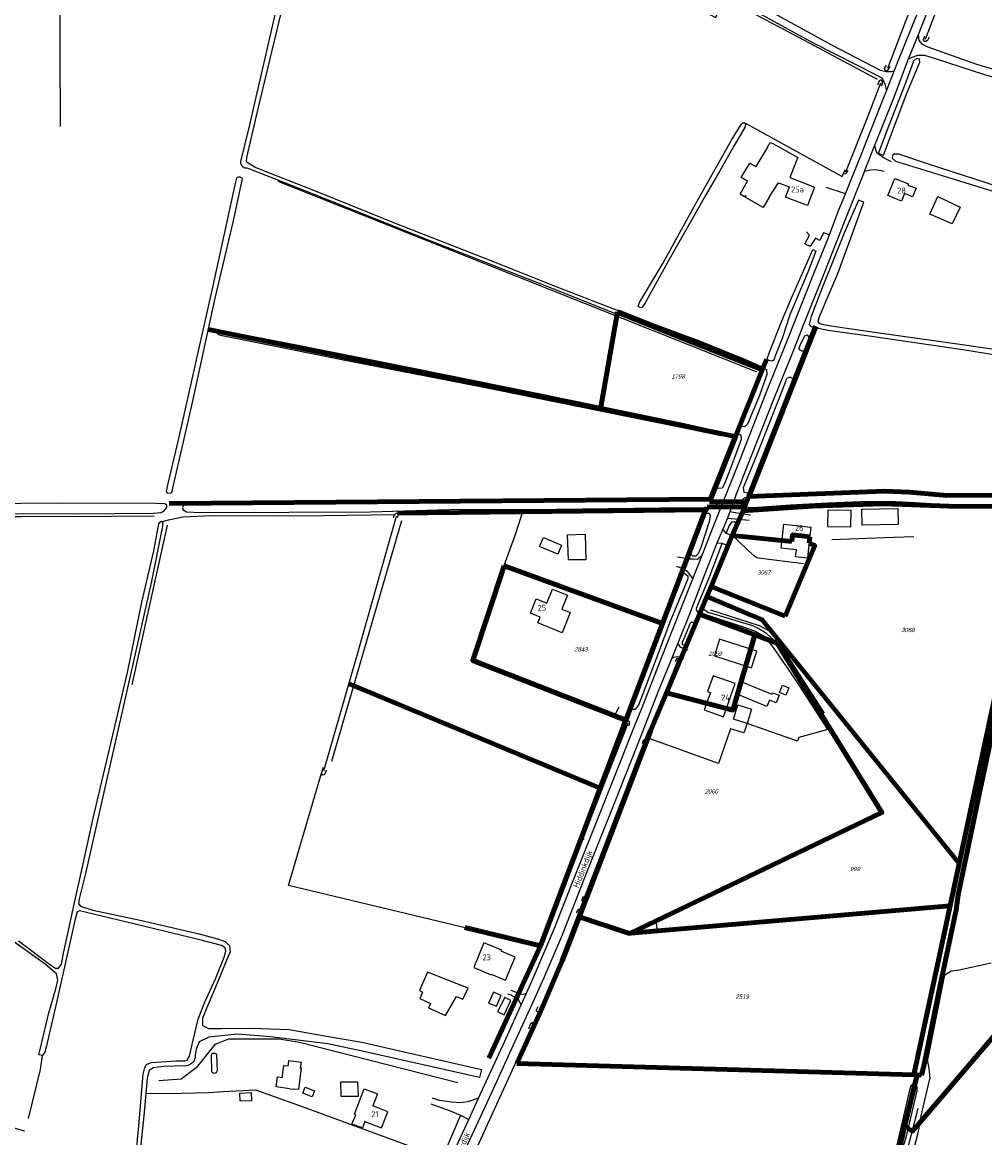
# Model space of a CAD drawing. Header units: metres. Extents: x 226218 to 240385, y 439369 to 449677.
# Tile 86 of 256: x 229513 to 229919, y 441641 to 442111. Entities that reach past the tile are written whole.
import ezdxf
from ezdxf.enums import TextEntityAlignment as Align

# ---------------------------------------------------------------- set-up
doc = ezdxf.new("R2010")
doc.units = ezdxf.units.M
doc.header["$MEASUREMENT"] = 0
for name, color, linetype in [('DAKRAND', 4, 'Continuous'), ('DAKRAND-BYG', 4, 'Continuous'), ('GB20-pand_tevens_verblijfsobject', 1, 'Continuous'), ('Goud-ontwerp', 2, 'Continuous'), ('HEG', 253, 'Continuous'), ('HEK', 253, 'Continuous'), ('HOOFDGEBOUW', 4, 'Continuous'), ('HOUTWAL', 253, 'Continuous'), ('HUISNUMMER', 253, 'Continuous'), ('INSTEEKSLOOT', 153, 'Continuous'), ('KANTSLOOT', 153, 'Continuous'), ('KANTVERH', 253, 'Continuous'), ('KANTWATER', 153, 'Continuous'), ('KUNSTWERK', 253, 'Continuous'), ('KZ01-perceelnummer', 73, 'Continuous'), ('MIDSLTGREPPEL', 253, 'Continuous'), ('OVERIGEAFSCH', 253, 'Continuous'), ('RASTER', 253, 'Continuous'), ('STRAATNAAM', 253, 'Continuous')]:
    doc.layers.add(name, color=color, linetype=linetype)
doc.layers.add('KG01-perceelgrens', color=73, linetype='Continuous', lineweight=100)
doc.styles.add('arial', font='arial.ttf')
doc.styles.get("Standard").update_dxf_attribs({"font": 'iso.shx'})

# ---------------------------------------------------------------- blocks, each defined once
blk = doc.blocks.new('Z01')
blk = doc.blocks.new('TWENTEROUTE')
at = {"layer": 'KG01-perceelgrens'}
for points in [[(229764.27, 441988.698), (229757.155, 441947.714)], [(229825.454, 441964.576), (229764.27, 441988.698)], [(229757.155, 441947.714), (229591.878, 441981.291)], [(229819.588, 441910.911), (229847.884, 441982.722)], [(229814.062, 441936.153), (229825.454, 441964.576)], [(229825.454, 441964.576), (229827.067, 441968.6)], [(229814.062, 441936.153), (229757.155, 441947.714)], [(229803.503, 441909.81), (229814.062, 441936.153)], [(230109.7, 441912.196), (229903.069, 441911.289), (229887.318, 441912.749), (229876.781, 441913.182), (229819.588, 441910.911)], [(229575.273, 441907.905), (229803.503, 441909.81)], [(229803.007, 441908.572), (229803.503, 441909.81)], [(229803.007, 441908.572), (229818.684, 441908.617)], [(229817.21, 441904.877), (229846.612, 441906.781), (229876.31, 441907.829), (229904.014, 441906.727), (229940.463, 441906.526)], [(229818.684, 441908.617), (229817.839, 441906.474)], [(229818.684, 441908.617), (229819.588, 441910.911)], [(229671.517, 441903.836), (229801.383, 441905.224)], [(229801.383, 441905.224), (229783.277, 441857.39)], [(229801.383, 441905.224), (229801.666, 441905.227), (229802.136, 441906.4)], [(229802.136, 441906.4), (229817.839, 441906.474)], [(229817.21, 441904.877), (229812.653, 441894.375)], [(229817.839, 441906.474), (229817.21, 441904.877)], [(229908.255, 441756.257), (229940.463, 441906.526)], [(229812.653, 441894.375), (229803.713, 441872.993)], [(229837.749, 441891.881), (229812.653, 441894.375)], [(229845.363, 441893.861), (229838.063, 441894.68), (229837.749, 441891.881)], [(229845.027, 441891.186), (229845.363, 441893.861)], [(229834.883, 441860.37), (229847.379, 441890.201), (229845.027, 441891.186)], [(229767.863, 441816.669), (229703.251, 441841.76), (229716.472, 441881.587)], [(229716.472, 441881.587), (229783.277, 441857.39)], [(229803.713, 441872.993), (229801.947, 441868.77)], [(229803.713, 441872.993), (229834.883, 441860.37)], [(229801.947, 441868.77), (229798.79, 441861.22)], [(229801.947, 441868.77), (229825.282, 441858.908), (229908.255, 441756.257)], [(229798.79, 441861.22), (229784.95, 441828.12)], [(229798.79, 441861.22), (229822.107, 441852.537)], [(229783.277, 441857.39), (229767.863, 441816.669)], [(229822.107, 441852.537), (229812.904, 441820.838), (229784.95, 441828.12)], [(229822.107, 441852.537), (229831.633, 441848.989)], [(229769.768, 441726.879), (229875.712, 441777.655), (229831.633, 441848.989)], [(229929.923, 441847.665), (229924.298, 441820.895), (229916.82, 441785.936), (229907.86, 441742.933), (229906.953, 441736.616), (229900.051, 441703.573), (229893.53, 441671.444), (229892.413, 441667.022)], [(229651.139, 441831.939), (229756.979, 441787.914)], [(229784.95, 441828.12), (229778.251, 441812.098), (229748.134, 441733.651)], [(229767.863, 441816.669), (229756.979, 441787.914)], [(229756.979, 441787.914), (229731.859, 441721.551)], [(229885.427, 441645.841), (229888.434, 441643.266), (229973.205, 441742.293), (230013.772, 441707.186), (230053.334, 441752.871)], [(229904.411, 441738.321), (229908.255, 441756.257)], [(229904.411, 441738.321), (229769.768, 441726.879)], [(229889.149, 441667.114), (229904.411, 441738.321)], [(229731.859, 441721.551), (229699.879, 441729.182)], [(229748.134, 441733.651), (229741.019, 441715.119), (229731.934, 441694.136), (229721.804, 441671.85)], [(229748.134, 441733.651), (229769.398, 441726.701), (229769.768, 441726.879)], [(229710.052, 441674.088), (229731.859, 441721.551)], [(229889.149, 441667.114), (229721.804, 441671.85)], [(229885.427, 441645.841), (229890.548, 441667.074)], [(229890.548, 441667.074), (229889.149, 441667.114)], [(229892.413, 441667.022), (229890.548, 441667.074)], [(229884.526, 441642.235), (229885.427, 441645.841)], [(229880.107, 441624.53), (229884.526, 441642.235)]]:
    blk.add_lwpolyline(points, dxfattribs=at)
at = {"layer": 'KZ01-perceelnummer'}
ref = blk.add_blockref('Z01', (229789.451, 441961.484), dxfattribs=at)
ref.add_attrib('PERCNR', ' 1798', dxfattribs={"layer": 'GB20-pand_tevens_verblijfsobject', "color": 0, "ltscale": 2, "height": 1.8, "style": 'arial', "oblique": 15}).set_placement((229789.451, 441961.484), align=Align.MIDDLE)
ref = blk.add_blockref('Z01', (229825.623, 441878.832), dxfattribs=at)
ref.add_attrib('PERCNR', ' 3067', dxfattribs={"layer": 'GB20-pand_tevens_verblijfsobject', "color": 0, "ltscale": 2, "height": 1.8, "style": 'arial', "oblique": 15}).set_placement((229825.623, 441878.832), align=Align.MIDDLE)
ref = blk.add_blockref('Z01', (229886.281, 441854.601), dxfattribs=at)
ref.add_attrib('PERCNR', ' 3068', dxfattribs={"layer": 'GB20-pand_tevens_verblijfsobject', "color": 0, "ltscale": 2, "height": 1.8, "style": 'arial', "oblique": 15}).set_placement((229886.281, 441854.601), align=Align.MIDDLE)
ref = blk.add_blockref('Z01', (229748.487, 441846.45), dxfattribs=at)
ref.add_attrib('PERCNR', ' 2843', dxfattribs={"layer": 'GB20-pand_tevens_verblijfsobject', "color": 0, "ltscale": 2, "height": 1.8, "style": 'arial', "oblique": 15}).set_placement((229748.487, 441846.45), align=Align.MIDDLE)
ref = blk.add_blockref('Z01', (229805.082, 441844.597), dxfattribs=at)
ref.add_attrib('PERCNR', ' 2059', dxfattribs={"layer": 'GB20-pand_tevens_verblijfsobject', "color": 0, "ltscale": 2, "height": 1.8, "style": 'arial', "oblique": 15}).set_placement((229805.082, 441844.597), align=Align.MIDDLE)
ref = blk.add_blockref('Z01', (229803.478, 441786.575), dxfattribs=at)
ref.add_attrib('PERCNR', ' 2060', dxfattribs={"layer": 'GB20-pand_tevens_verblijfsobject', "color": 0, "ltscale": 2, "height": 1.8, "style": 'arial', "oblique": 15}).set_placement((229803.478, 441786.575), align=Align.MIDDLE)
ref = blk.add_blockref('Z01', (229863.654, 441753.896), dxfattribs=at)
ref.add_attrib('PERCNR', '  999', dxfattribs={"layer": 'GB20-pand_tevens_verblijfsobject', "color": 0, "ltscale": 2, "height": 1.8, "style": 'arial', "oblique": 15}).set_placement((229863.654, 441753.896), align=Align.MIDDLE)
ref = blk.add_blockref('Z01', (229816.477, 441700.098), dxfattribs=at)
ref.add_attrib('PERCNR', ' 2519', dxfattribs={"layer": 'GB20-pand_tevens_verblijfsobject', "color": 0, "ltscale": 2, "height": 1.8, "style": 'arial', "oblique": 15}).set_placement((229816.477, 441700.098), align=Align.MIDDLE)

msp = doc.modelspace()

# ---------------------------------------------------------------- linework, layer by layer
at = {"layer": 'DAKRAND'}
msp.add_line((229827.46, 442058.08), (229822.61, 442049.89), dxfattribs=at)
for points in [[(229827.46, 442058.08), (229828.63, 442060.12), (229829.68, 442059.66)], [(229829.68, 442059.66), (229840.32, 442053.67), (229839.23, 442051.45), (229839.36, 442051.38), (229836.95, 442045.31), (229838.04, 442044.89), (229838.02, 442044.84)], [(229828.15, 442036.96), (229825.69, 442032.63), (229818.04, 442037.04), (229818.44, 442037.65), (229818.22, 442037.78), (229817.82, 442037.23), (229816.03, 442038.28), (229819.09, 442043.78), (229816.44, 442045.33), (229819.99, 442051.39), (229822.61, 442049.89)], [(229828.15, 442036.96), (229832.08, 442043.06), (229836.7, 442041.39)], [(229886.69, 442042.12), (229890.09, 442040.76), (229888.62, 442037.21), (229885.23, 442038.53)], [(229844.68, 441887.8), (229844.3, 441884.88), (229839.36, 441885.4), (229839.73, 441888.36)], [(229654.06, 441650.28), (229653.46, 441650.5), (229657.51, 441661.25), (229663.16, 441659.17), (229661.2, 441654.01)], [(229658.12, 441647.29), (229657.8, 441647.39), (229656.79, 441644.75), (229652.39, 441646.28), (229654.06, 441650.28)]]:
    msp.add_lwpolyline(points, dxfattribs=at)
at = {"layer": 'DAKRAND-BYG'}
for p, q in [((229899.28, 442037.29), (229899.56, 442037.16)), ((229899.56, 442037.16), (229908.69, 442032.79)), ((229828.33, 441825.02), (229827.27, 441822.4)), ((229818.92, 441815.21), (229813.2, 441816.96)), ((229623.15, 441666.72), (229623.41, 441669.1)), ((229626.26, 441661.28), (229627.73, 441661.15))]:
    msp.add_line(p, q, dxfattribs=at)
for points in [[(229908.69, 442032.79), (229905.33, 442025.85), (229895.89, 442029.92), (229899.28, 442037.29)], [(229862.52, 441897.92), (229852.92, 441898.06), (229853.03, 441905.21), (229862.63, 441905.06), (229862.52, 441897.92)], [(229882.58, 441899.02), (229867.33, 441898.75), (229867.2, 441905.58), (229882.45, 441905.85), (229882.58, 441899.02)], [(229739.09, 441886.54), (229731.46, 441889.78), (229733.09, 441893.61), (229740.63, 441890.4), (229739.09, 441886.54)], [(229743.59, 441884.24), (229743.26, 441894.71), (229750.59, 441894.95), (229750.93, 441884.18), (229743.59, 441884.24)], [(229823.06, 441845.64), (229807.21, 441850.71), (229805.23, 441843.65), (229820.78, 441838.62), (229823.06, 441845.64)], [(229827.27, 441822.4), (229814.93, 441827.41), (229817.03, 441832.57), (229829.36, 441827.57)], [(229829.36, 441827.57), (229829.6, 441828.17), (229832.39, 441827.11), (229831.2, 441823.96), (229828.33, 441825.02)], [(229832.52, 441828.2), (229833.83, 441831.34), (229836.48, 441830.24), (229835.17, 441827.1), (229832.52, 441828.2)], [(229813.2, 441816.96), (229815.05, 441823.02), (229820.77, 441821.27), (229818.92, 441815.21)], [(229682.1, 441701.91), (229680.99, 441699.36), (229685.43, 441697.23), (229684.58, 441695.32), (229691.77, 441692.17), (229696.44, 441700.13), (229699.17, 441698.98), (229701.37, 441703.64), (229684.19, 441710.41), (229680.82, 441702.65), (229682.1, 441701.91)], [(229711.96, 441702), (229709.89, 441697.31), (229713.24, 441696), (229715.31, 441700.56), (229711.96, 441702)], [(229719.31, 441698.44), (229716.78, 441699.7), (229713.77, 441693.88), (229716.53, 441692.44), (229719.31, 441698.44)], [(229625.63, 441671.81), (229625.81, 441673.17), (229630.92, 441672.49)], [(229623.41, 441669.1), (229623.67, 441671.1), (229624, 441671.06)], [(229624, 441671.06), (229625.5, 441670.85), (229625.63, 441671.81)], [(229630.92, 441672.49), (229630.6, 441670.08), (229630.99, 441670.03), (229629.78, 441660.88), (229627.73, 441661.15)], [(229626.26, 441661.28), (229620.37, 441662.06), (229620.93, 441666.29), (229623.06, 441666.01), (229623.15, 441666.72)], [(229654.72, 441664.19), (229654.96, 441657.96), (229647.78, 441657.93), (229647.62, 441664.12), (229654.72, 441664.19)], [(229609.97, 441656.15), (229605.25, 441655.97), (229605.11, 441659.42), (229609.84, 441659.61), (229609.97, 441656.15)], [(229635.62, 441657.91), (229631.71, 441659.44), (229632.67, 441661.88), (229636.6, 441660.34), (229635.62, 441657.91)]]:
    msp.add_lwpolyline(points, dxfattribs=at)
at = {"layer": 'HEG'}
msp.add_line((229631.56, 441653.57), (229611.85, 441660.6), dxfattribs=at)
msp.add_lwpolyline([(229842.63, 441882.48), (229823.55, 441884.9), (229822.57, 441885.34), (229821.42, 441886.1), (229812.62, 441894.53)], dxfattribs=at)
at = {"layer": 'HEK'}
msp.add_line((229889.18, 441893.81), (229876.81, 441893.46), dxfattribs=at)
at = {"layer": 'HOOFDGEBOUW'}
for points in [[(229838.02, 442044.84), (229847.28, 442041.28), (229844.29, 442033.5), (229835.03, 442037.05), (229836.7, 442041.39)], [(229885.23, 442038.53), (229883.95, 442035.37), (229878.26, 442037.69), (229881.2, 442044.92), (229886.89, 442042.6), (229886.69, 442042.12)], [(229839.73, 441888.36), (229833.24, 441889.09), (229834.38, 441899.24), (229845.82, 441897.96), (229844.68, 441887.8)], [(229730.74, 441857.57), (229731.72, 441860.03), (229727.56, 441861.7), (229729.98, 441867.75), (229734.48, 441865.95), (229736.82, 441871.8), (229743.14, 441869.28), (229740.8, 441863.42), (229744.33, 441862.01), (229740.91, 441853.47), (229730.74, 441857.57)], [(229803.44, 441828.28), (229800.87, 441820.89), (229809.02, 441818.05), (229813.91, 441832.11), (229804.59, 441835.35), (229802.27, 441828.69), (229803.44, 441828.28)], [(229703.7, 441712.3), (229710.98, 441709.28), (229711.1, 441709.58), (229717.11, 441707.09), (229721.13, 441716.78), (229715.29, 441719.2), (229715.48, 441719.64), (229708.02, 441722.73), (229703.7, 441712.3)], [(229658.12, 441647.29), (229664.84, 441644.72), (229667.48, 441651.6), (229661.2, 441654.01)]]:
    msp.add_lwpolyline(points, dxfattribs=at)
at = {"layer": 'HOUTWAL'}
for p, q in [((229621.07, 442043.8), (229823, 441963.43)), ((229574.44, 441898.82), (229559.59, 441831.55)), ((229643.87, 441799.31), (229673.35, 441900.74))]:
    msp.add_line(p, q, dxfattribs=at)
for points in [[(229803.53, 441863.12), (229823.99, 441856.43), (229828.17, 441854.25), (229831.29, 441850.83), (229851.34, 441819.54)], [(229696.98, 441663.81), (229630.31, 441680.78), (229621.76, 441682.17), (229600.33, 441682.21), (229594.58, 441679.96), (229586.69, 441670.01), (229580.35, 441665.35), (229570.95, 441664.65)], [(229890.86, 441652.98), (229883.55, 441624.45), (229918.67, 441585.19)]]:
    msp.add_lwpolyline(points, dxfattribs=at)
at = {"layer": 'INSTEEKSLOOT'}
for p, q in [((229846.54, 442014.92), (229847.85, 442014.29)), ((229843.39, 441972.36), (229844.84, 441976.27)), ((229934.64, 441971.09), (229910.46, 441974.63)), ((229812.48, 441934.17), (229813.12, 441936.14)), ((229813.12, 441936.14), (229813.35, 441936.63)), ((229795.01, 441888.05), (229800.18, 441901.55)), ((229812.51, 441894.3), (229812.62, 441894.53)), ((229803.35, 441860.49), (229800.2, 441861.14)), ((229817.01, 441855.94), (229803.35, 441860.49)), ((229904.84, 441738.27), (229905.55, 441741.39)), ((229907.49, 441741.53), (229907, 441737.76)), ((229907.86, 441742.93), (229907.49, 441741.53)), ((229904.8, 441738.09), (229904.84, 441738.27)), ((229599.7, 441715.67), (229595.56, 441705.7)), ((229593.29, 441668.65), (229593.14, 441675.29)), ((229595.31, 441675.39), (229595.52, 441668.78))]:
    msp.add_line(p, q, dxfattribs=at)
for points in [[(229605.52, 442052.08), (229609.16, 442066.98), (229618.2, 442106.04), (229626.51, 442142.04)], [(229628.67, 442142.54), (229623.44, 442118.61), (229612.98, 442075.51), (229607.93, 442053.77), (229607.76, 442052.2), (229608.59, 442051.43), (229611.92, 442049.59), (229639.01, 442038.82), (229672.02, 442025.57), (229708.34, 442011.25), (229739.37, 441999.02), (229769.92, 441987.15), (229798.79, 441976.47), (229818.25, 441968.63), (229824.51, 441965.84), (229827.02, 441964.33), (229827.28, 441962.3)], [(229895.6, 442104.51), (229894.95, 442103.04), (229894.17, 442102.56), (229893.48, 442102.68), (229893.26, 442103.5), (229893.77, 442105.04)], [(229874.32, 442055.43), (229878.84, 442067.39), (229885.9, 442085.58), (229889.14, 442094.47), (229890.41, 442095.6), (229891.42, 442095.34), (229891.53, 442093.81), (229886.06, 442080.77), (229876.2, 442054.53)], [(229879, 442092.03), (229878.19, 442090.61), (229877.6, 442090.31), (229877.11, 442090.45), (229876.84, 442091.24), (229877.63, 442092.6)], [(229875.49, 442083.92), (229875.99, 442084.95), (229875.97, 442085.83), (229875.44, 442086.41), (229874.62, 442086.01), (229873.9, 442084.22)], [(229775.77, 441992.23), (229774.73, 441990.62), (229774.03, 441990.43), (229773.04, 441990.94), (229773.62, 441992.58), (229783.36, 442009.13), (229796.65, 442033.08), (229812.42, 442061.37), (229816.34, 442067.59), (229817.07, 442068.38), (229817.9, 442068.39), (229818.18, 442067.73), (229817.95, 442066.35), (229813.51, 442058.78), (229807.35, 442048.11), (229801.38, 442037.77), (229786.05, 442010.8), (229775.77, 441992.23)], [(229930.48, 442039.55), (229894.99, 442051.12), (229882.85, 442055.09), (229880.91, 442055.14), (229880.14, 442054.56), (229880.06, 442053.52), (229881.47, 442052.24), (229907.04, 442044.39), (229943.93, 442032.98)], [(229608.18, 442049.18), (229607.73, 442049.2), (229607.29, 442049.3), (229606.88, 442049.47), (229606.51, 442049.72), (229606.18, 442050.02), (229605.91, 442050.37), (229605.7, 442050.77), (229605.56, 442051.19), (229605.5, 442051.64), (229605.52, 442052.08)], [(229827.28, 441962.3), (229824.17, 441953.41), (229819.05, 441941.31), (229817.77, 441940.26), (229816.51, 441940.34), (229816.25, 441941.23), (229817.24, 441943.86), (229821.67, 441953.65), (229824.35, 441960.36), (229825.02, 441962.58), (229824.2, 441963.85), (229820.67, 441965.26), (229795.62, 441975.03), (229737.83, 441998.04), (229685.33, 442018.62), (229630.07, 442040.66), (229609.35, 442048.85), (229608.18, 442049.18)], [(229861.36, 442048.21), (229860.42, 442046.85), (229859.72, 442046.65), (229859.7, 442047.4), (229860.39, 442048.73)], [(229576.75, 441914.44), (229576.5, 441912.83), (229575.98, 441912.27), (229574.66, 441912.14), (229574.23, 441913.05), (229574.94, 441916.36), (229579.35, 441935.27), (229586.23, 441965.98), (229593.82, 441999.71), (229603.11, 442042.2), (229603.8, 442045.03)], [(229606.1, 442044.84), (229602.29, 442027.02), (229594.55, 441994.41), (229585.1, 441950.55), (229576.75, 441914.44)], [(229603.8, 442045.03), (229604.01, 442045.25), (229604.26, 442045.43), (229604.54, 442045.54), (229604.85, 442045.58), (229605.15, 442045.56), (229605.44, 442045.47), (229605.71, 442045.31), (229605.93, 442045.1), (229606.1, 442044.84)], [(229865.88, 442035.75), (229860.09, 442022.6), (229850.47, 441998.79), (229845.91, 441986.74), (229845.03, 441983.34), (229845.81, 441982.5), (229852.93, 441980.9), (229870.38, 441978.65), (229909.83, 441972.77)], [(229910.46, 441974.63), (229873.6, 441979.8), (229854.2, 441982.7), (229850.53, 441983.32), (229849.21, 441983.74), (229848.88, 441984.74), (229849.43, 441986.79), (229857.1, 442004.87), (229863.02, 442021.07), (229868.1, 442034.95)], [(229830.6, 441969.75), (229830.18, 441968.33), (229829.33, 441967.95), (229828.07, 441968.21), (229827.36, 441968.94), (229828.32, 441971.69), (229832.97, 441983.54), (229837.38, 441993.93), (229844.37, 442009.73), (229846.54, 442014.92)], [(229847.85, 442014.29), (229844.53, 442005.41), (229836.9, 441987.41), (229833.71, 441977.42), (229830.6, 441969.75)], [(229807.79, 441936.46), (229784.97, 441941.21), (229754.23, 441947.61), (229714.36, 441955.61), (229653.04, 441967.55), (229597.62, 441978.64), (229596.29, 441978.94), (229595.95, 441979.41), (229595.97, 441980.09), (229596.64, 441980.55), (229600.02, 441980.41), (229629.7, 441974.61), (229679.05, 441964.85), (229729, 441954.66), (229765.12, 441947.28), (229792.89, 441941.46), (229808.16, 441938.08)], [(229844.84, 441976.27), (229845.2, 441977.09), (229845.2, 441977.92), (229844.35, 441978.91), (229843.19, 441978.57), (229841.59, 441975.47), (229840.77, 441973.39)], [(229843.39, 441972.36), (229843.07, 441972.19), (229842.71, 441972.1), (229842.35, 441972.08), (229841.99, 441972.14), (229841.65, 441972.27), (229841.34, 441972.47), (229841.09, 441972.74), (229840.9, 441973.05), (229840.77, 441973.39)], [(229909.83, 441972.77), (229932.29, 441969.1)], [(229838.61, 441959.44), (229836.42, 441953.51), (229826.35, 441927.67), (229821.2, 441915.01), (229819.84, 441912.67), (229818.93, 441912.26), (229817.63, 441912.58), (229817.45, 441914.68), (229822.96, 441928.31), (229833.69, 441955.42), (229835.7, 441960.53)], [(229838.61, 441959.44), (229838.55, 441959.79), (229838.41, 441960.11), (229838.21, 441960.4), (229837.96, 441960.64), (229837.66, 441960.83), (229837.33, 441960.96), (229836.99, 441961.01), (229836.64, 441960.99), (229836.3, 441960.9), (229835.98, 441960.75), (229835.7, 441960.53)], [(229813.35, 441936.63), (229814.87, 441936.87), (229815.66, 441937.07), (229816.22, 441936.72), (229816.43, 441934.85), (229812.44, 441924.28), (229809.39, 441916.21)], [(229809.39, 441916.21), (229808.35, 441914.41), (229806.28, 441914.19), (229805.99, 441915.27), (229806.71, 441917.82), (229811.7, 441931.86), (229812.48, 441934.17)], [(229887.32, 441912.75), (229876.78, 441913.18), (229863.41, 441912.63), (229844.72, 441911.85), (229822.13, 441911.01), (229817.84, 441910.25), (229816.49, 441908.95), (229816.41, 441907.82), (229817.41, 441906.56), (229821.61, 441906.17), (229837.2, 441907.39), (229852.96, 441908.23), (229866.65, 441908.73), (229878.83, 441908.92), (229889.79, 441908.33), (229901.12, 441907.66)], [(229901.12, 441907.66), (229921.48, 441907.52), (229940.98, 441907.38), (229943.2, 441907.91), (229943.8, 441908.87), (229943.35, 441910.03), (229942.65, 441910.64), (229938.21, 441911.23), (229921.59, 441911.07), (229903.07, 441911.29), (229894.57, 441912.04), (229887.32, 441912.75)], [(229465.85, 441903.97), (229481.59, 441903.77), (229535.84, 441903.55), (229568.53, 441903.86), (229571.94, 441904.09), (229573.12, 441904.72), (229574.35, 441906.2), (229574.29, 441907.18), (229573.54, 441907.82), (229569.67, 441907.89), (229529.08, 441908.07), (229463.79, 441907.49), (229400.53, 441908.77), (229321.16, 441907.88)], [(229583.9, 441908.37), (229582.61, 441908.22), (229581.46, 441907.64), (229580.91, 441906.16), (229581.2, 441905.28), (229582.71, 441904.34), (229588.4, 441904.08), (229625.8, 441904.27), (229660.2, 441904.42), (229693.38, 441905.38), (229738.28, 441905.59), (229793.47, 441906.18), (229803.59, 441906.07), (229805.14, 441906.36), (229806.1, 441907.27), (229806.03, 441908.47), (229805.41, 441909.23), (229802.22, 441909.8), (229770.84, 441909.42), (229708.93, 441909.12), (229649.13, 441908.59), (229583.9, 441908.37)], [(229671.75, 441902.08), (229671.91, 441903.22), (229671.35, 441903.83), (229670.36, 441903.27), (229669.8, 441901.93)], [(229800.18, 441901.55), (229800.83, 441902.95), (229801.73, 441903.83), (229802.95, 441903.86), (229803.33, 441902.9), (229802.95, 441900.17), (229799.56, 441889.77), (229798.3, 441886.73)], [(229511.86, 441723.58), (229525.43, 441713.41), (229527.39, 441712.05), (229528.67, 441712.15), (229529.99, 441713.79), (229530.87, 441718.45), (229532.96, 441728.01), (229535.26, 441739), (229538.83, 441754.8), (229543.31, 441775.27), (229550.75, 441806.8), (229557.81, 441836.7), (229563.89, 441866.27), (229568.88, 441888.03), (229571.05, 441899.32), (229571.4, 441900.09), (229572.16, 441900.53), (229572.58, 441900.3)], [(229572.58, 441900.3), (229572.54, 441898.36), (229567.82, 441874.53), (229555.84, 441821.49), (229547.58, 441785.05), (229540.03, 441752.01), (229537.46, 441741.36), (229537.11, 441739.15), (229537.95, 441738.2), (229543.2, 441736.46), (229563.1, 441732.28), (229587.97, 441726.61), (229595.71, 441724.42), (229598.99, 441723.33), (229600.76, 441721.48), (229601.01, 441718.94), (229599.7, 441715.67)], [(229812.62, 441894.53), (229814.37, 441898.2), (229814.54, 441899.31), (229813.47, 441900.24), (229812.26, 441900), (229811.39, 441898.58), (229810.11, 441895.35)], [(229797.56, 441863.84), (229802.89, 441876.53), (229808.45, 441891.02)], [(229811.03, 441890.11), (229807.87, 441882.49), (229800.72, 441866.14), (229800.19, 441863.72), (229802.34, 441862.17), (229809.51, 441860.06), (229821.15, 441856.55)], [(229795.01, 441888.05), (229795.04, 441886.72), (229795.93, 441885.8), (229797.49, 441885.85), (229798.3, 441886.73)], [(229793.9, 441876.15), (229786.31, 441857.88), (229780.1, 441841.31), (229773.11, 441822.92), (229771.65, 441821.1), (229770.6, 441821.14), (229769.92, 441822.33), (229770.88, 441824.85), (229777.31, 441840.87), (229788.79, 441871.78), (229790.92, 441877.34)], [(229790.92, 441877.34), (229791.48, 441878.07), (229792.63, 441878.36), (229793.88, 441877.43), (229793.9, 441876.15)], [(229799.66, 441861.22), (229799.23, 441861.37), (229798.84, 441861.58), (229798.48, 441861.85), (229798.17, 441862.18), (229797.92, 441862.55), (229797.73, 441862.96), (229797.61, 441863.4), (229797.56, 441863.84)], [(229800.2, 441861.14), (229799.94, 441861.21), (229799.66, 441861.22)], [(229796.64, 441857.15), (229794.44, 441851.19), (229793.33, 441848.61), (229792.59, 441848.2), (229791.68, 441848.41), (229791.67, 441849.53), (229793.18, 441853.17), (229795.03, 441857.69)], [(229795.03, 441857.69), (229795.24, 441857.83), (229795.49, 441857.91), (229795.74, 441857.93), (229795.99, 441857.88), (229796.22, 441857.77), (229796.41, 441857.6), (229796.56, 441857.39), (229796.64, 441857.15)], [(229789.55, 441840.73), (229789.9, 441841.5), (229790.03, 441842.14), (229789.73, 441842.56), (229789.15, 441842.46), (229788.52, 441841.18)], [(229905.55, 441741.39), (229906.32, 441746.21), (229912.8, 441778.04), (229921.4, 441819.07)], [(229924.3, 441820.9), (229916.82, 441785.94), (229907.86, 441742.93)], [(229769.18, 441814.22), (229769.4, 441814.91), (229769.3, 441815.83), (229768.62, 441816.47), (229768.04, 441816.15), (229767.29, 441814.37)], [(229776.3, 441806.03), (229776.73, 441807.12), (229776.77, 441807.85), (229776.2, 441808.37), (229775.62, 441808.35), (229775.12, 441807.95), (229774.61, 441806.58)], [(229641.62, 441795.36), (229640.7, 441793.63), (229640.11, 441793.41), (229639.59, 441794.22), (229640.39, 441796.85)], [(229524.66, 441693.28), (229527.61, 441703.31), (229528.39, 441706.96), (229527.85, 441709.66), (229523.07, 441713.75), (229498.82, 441731.07), (229481.82, 441744.07), (229480.45, 441744.27), (229479.11, 441743.52), (229476.49, 441740.9), (229475.06, 441739.96), (229472.83, 441740.59), (229465.37, 441746.05), (229445.27, 441762.04), (229426.6, 441778.78), (229420.04, 441784.3), (229417.46, 441786.31), (229417.18, 441786.69), (229417.31, 441787.25)], [(229750.3, 441766.6), (229750.12, 441766.44), (229749.91, 441766.34), (229749.67, 441766.31), (229749.43, 441766.35), (229749.22, 441766.47), (229749.06, 441766.65), (229748.96, 441766.87), (229748.94, 441767.11)], [(229751.21, 441742.01), (229750.73, 441740.86), (229750.09, 441740.36), (229749.42, 441740.31), (229749.36, 441741.04), (229749.9, 441742.42)], [(229559.88, 441618.17), (229562.6, 441645.6), (229564.37, 441667.37), (229565.07, 441670.24), (229565.82, 441671.54), (229567.79, 441672.28), (229578.25, 441672.97), (229582.01, 441673.01), (229582.96, 441673.3), (229583.96, 441675), (229585.39, 441681.73), (229587.55, 441690.57), (229590.24, 441697.43), (229594.83, 441707.55), (229598.53, 441716.72), (229599.21, 441719.23), (229598.92, 441720.7), (229597.38, 441721.7), (229588.87, 441723.95), (229561.02, 441730.61), (229539.99, 441735.72), (229537.59, 441736.28), (229536.56, 441735.88), (229535.56, 441732.18), (229530.88, 441711.35), (229527.45, 441695.84), (229523.55, 441678.75), (229522.9, 441676.64), (229522, 441675.25)], [(229748.63, 441735.04), (229748.98, 441735.87), (229748.88, 441736.49), (229748.29, 441736.92), (229747.64, 441736.75), (229746.93, 441735.39)], [(229904.8, 441738.09), (229904.22, 441736.23), (229898.95, 441709.85), (229889.15, 441667.11)], [(229891.29, 441666.2), (229892.48, 441667.29), (229893.53, 441671.44), (229900.05, 441703.57), (229906.95, 441736.62), (229907, 441737.76)], [(229522, 441675.25), (229520.46, 441675.51), (229521.02, 441677.87), (229524.66, 441693.28)], [(229732.71, 441695.41), (229731.93, 441694.14), (229731.02, 441693.58), (229730.19, 441693.9), (229730.16, 441694.47), (229730.87, 441695.98)], [(229728.84, 441686.29), (229729.54, 441687.8), (229729.62, 441688.58), (229729.15, 441689.01), (229728.96, 441689.09), (229728.31, 441689.07), (229727.5, 441688.32), (229726.72, 441686.44)], [(229586.33, 441675.37), (229586.32, 441674.81), (229586.23, 441674.25), (229586.08, 441673.71), (229585.84, 441673.19), (229585.55, 441672.71), (229585.19, 441672.28), (229584.78, 441671.89), (229584.32, 441671.56), (229583.82, 441671.3), (229583.29, 441671.1), (229582.74, 441670.98), (229582.18, 441670.93)], [(229593.14, 441675.29), (229593.19, 441675.58), (229593.32, 441675.84), (229593.51, 441676.06), (229593.76, 441676.22), (229594.04, 441676.31), (229594.33, 441676.32), (229594.61, 441676.26), (229594.87, 441676.12), (229595.08, 441675.92), (229595.23, 441675.67), (229595.31, 441675.39)], [(229595.52, 441668.78), (229595.46, 441668.49), (229595.33, 441668.23), (229595.13, 441668.01), (229594.88, 441667.85), (229594.61, 441667.76), (229594.31, 441667.74), (229594.03, 441667.8), (229593.77, 441667.93), (229593.55, 441668.13), (229593.38, 441668.37), (229593.29, 441668.65)], [(229889.15, 441667.11), (229889.23, 441666.59), (229890.02, 441665.98), (229891.26, 441666.16), (229891.29, 441666.2)], [(229890.6, 441661.93), (229890.6, 441662.08), (229889.86, 441662.77), (229888.65, 441662.88), (229887.86, 441662.53), (229887.37, 441660.7), (229885.37, 441652.09), (229881.57, 441635.69), (229879.47, 441628.08), (229879.08, 441625.84), (229879.23, 441624.55), (229879.69, 441624.05)], [(229962.24, 441632.9), (229946.77, 441614.64), (229924.09, 441587.77), (229920.41, 441583.63), (229919.5, 441583.09), (229918.63, 441583.08), (229916.15, 441584.86), (229911.68, 441590.17), (229901.8, 441601.84), (229894.01, 441610.18), (229887.71, 441617.02), (229883.46, 441621.73), (229882.57, 441623.6), (229882.14, 441626.06), (229882.71, 441630.36), (229886.26, 441641.83), (229890.61, 441660.35), (229890.6, 441661.93)]]:
    msp.add_lwpolyline(points, dxfattribs=at)
at = {"layer": 'KANTSLOOT'}
msp.add_line((229582.18, 441670.93), (229582.28, 441670.93), dxfattribs=at)
for points in [[(229852.87, 441812.65), (229840.18, 441832.41), (229834.05, 441841.31), (229829.28, 441848.27), (229826.3, 441851.7), (229822.14, 441854.15), (229817.01, 441855.94)], [(229821.15, 441856.55), (229823.6, 441855.38), (229826.59, 441853.51), (229829.48, 441850.85), (229835.88, 441841.51), (229841.57, 441832.91), (229854.11, 441813.25), (229852.87, 441812.65)], [(229595.56, 441705.7), (229592.23, 441697.78), (229589.41, 441690.98), (229589.38, 441687.86), (229591.89, 441686.69), (229597.32, 441686.6), (229610.31, 441686.74), (229625.97, 441686.29), (229641.62, 441683.4), (229656.52, 441680.87), (229706.96, 441669.37), (229706.18, 441665.95), (229657.34, 441676.94)], [(229657.34, 441676.94), (229642.18, 441680.21), (229618, 441683.17), (229604.17, 441684.2), (229592.03, 441683.03), (229588.03, 441680.97), (229586.77, 441677.92), (229586.33, 441675.37)], [(229582.18, 441670.93), (229572.93, 441670.61), (229568.75, 441670.14), (229566.88, 441668.94), (229566.01, 441665.79), (229565.44, 441659.26)], [(229565.44, 441659.26), (229564.61, 441649.82), (229561.58, 441620.59)]]:
    msp.add_lwpolyline(points, dxfattribs=at)
at = {"layer": 'KANTVERH'}
for p, q in [((229860.33, 442038.49), (229852.25, 442041.13)), ((229810.11, 441895.35), (229808.66, 441897.07)), ((229808.45, 441891.02), (229806.1, 441891.19)), ((229689.28, 441656.31), (229686.36, 441657.27))]:
    msp.add_line(p, q, dxfattribs=at)
for points in [[(229868.33, 442048), (229872.73, 442058.93), (229880.27, 442077.8), (229886.95, 442095.29), (229891.1, 442105.58), (229901.38, 442131.79), (229911.6, 442157.42), (229923.27, 442187.17), (229932.79, 442211.06)], [(229799.95, 442128.19), (229802.3, 442126.83), (229819.8, 442116.76), (229846.71, 442102.12), (229873.87, 442088.3), (229875.84, 442087.12), (229876.98, 442084.62), (229877.64, 442081.9)], [(229705.68, 441657.24), (229716.76, 441681.28), (229723.72, 441696.6), (229725.98, 441701.59), (229728.8, 441707.8), (229737.74, 441728.91), (229744.96, 441747.19), (229753.7, 441769.4), (229765.67, 441799.53), (229771.47, 441814.09), (229774.34, 441821.3), (229782.76, 441842.83), (229790.84, 441863.05), (229798.63, 441882.97), (229805.54, 441900.5), (229815.93, 441926.52), (229827.7, 441956.32), (229836.29, 441977.86), (229846.78, 442004.19), (229853.19, 442020.04), (229853.61, 442021.14), (229857.34, 442030.94), (229860.33, 442038.49), (229867.26, 442055.57), (229875.41, 442076.2), (229877.64, 442081.9), (229880.88, 442090.19), (229882.41, 442094.1), (229890.95, 442115.31)], [(229880.88, 442090.19), (229879.69, 442089.85), (229877.57, 442089.78), (229875.16, 442090.45), (229854.59, 442101.08), (229828.83, 442115.24)], [(229971.92, 442093.04), (229969.75, 442092), (229964.29, 442090.85), (229951.09, 442089.88), (229938.22, 442088.79), (229931.48, 442088.66), (229927.67, 442089.47), (229915.7, 442092.96), (229894.73, 442100.36), (229892.64, 442101.47), (229891.47, 442102.99), (229891.1, 442105.58)], [(229886.95, 442095.29), (229888.42, 442096.07), (229890.86, 442096.88), (229893.65, 442096.82), (229898.16, 442095.4), (229919.43, 442088.51), (229929.33, 442085.75), (229934.56, 442085.48), (229947.3, 442086.15), (229959.45, 442087.15), (229965.3, 442087.05), (229967.07, 442086.24), (229967.8, 442085.31)], [(229879.71, 442051.89), (229876.62, 442053.49), (229873.87, 442055.38), (229873.34, 442056.47), (229872.73, 442058.93)], [(229868.33, 442048), (229869.06, 442048.19), (229870.88, 442048.59), (229873.21, 442048.64), (229876.63, 442047.93)], [(229868.33, 442048), (229860.07, 442027.14), (229851.45, 442005.42), (229842.67, 441983.42), (229838.11, 441971.8), (229830.09, 441951.71), (229820.74, 441928.22), (229814.61, 441912.6), (229811.64, 441904.34), (229810.68, 441901.7), (229808.66, 441897.07), (229806.1, 441891.19), (229800.62, 441877.12), (229794.66, 441861.28), (229789.72, 441849.06), (229787.19, 441842.79), (229781.33, 441828.37), (229774.54, 441811.02), (229763.14, 441782.13), (229751.33, 441752.65), (229740.8, 441725.73), (229733.18, 441708.04), (229727.34, 441694.99), (229718.77, 441676.29), (229711.04, 441659.25)], [(229853.61, 442021.14), (229851.16, 442021.99), (229849.49, 442018.76), (229847.68, 442019.7), (229845.48, 442016.25), (229843.17, 442017.37), (229845.2, 442021), (229843.9, 442022.47)], [(229820.35, 441902.97), (229817.05, 441903.49), (229811.64, 441904.34)], [(229810.68, 441901.7), (229815.44, 441901.38), (229819.82, 441900.94)], [(229789.6, 441885.38), (229794.64, 441884.63), (229796.22, 441884.64), (229797.98, 441884.51), (229799.85, 441885.96)], [(229795.99, 441876.28), (229793.8, 441879.3), (229791.61, 441880.53), (229789.14, 441881.38)], [(229794, 441846.05), (229791, 441847.19), (229790.5, 441847.74), (229789.72, 441849.06)], [(229787.19, 441842.79), (229787.86, 441843.09), (229789.37, 441843.46), (229792.15, 441842.57)], [(229723.72, 441696.6), (229723.28, 441697.45), (229722.35, 441698.96), (229719.41, 441700.68), (229718, 441701.06)], [(229719.34, 441702.77), (229723.39, 441701.26), (229724.67, 441701.17), (229725.98, 441701.59)], [(229711.04, 441659.25), (229699.3, 441633.8)], [(229631.39, 441495.62), (229640.3, 441514.82), (229652.94, 441542.41), (229663.29, 441565.01), (229677.21, 441595.3), (229690.29, 441623.69), (229701.67, 441648.29), (229705.68, 441657.24), (229701.14, 441655.71), (229697.86, 441655.38), (229694.29, 441655.6), (229689.28, 441656.31)], [(229685.64, 441654.95), (229693.7, 441651.91), (229698.12, 441650.07), (229701.67, 441648.29)]]:
    msp.add_lwpolyline(points, dxfattribs=at)
at = {"layer": 'KANTWATER'}
msp.add_line((229892.3, 441649.8), (229895.85, 441665.48), dxfattribs=at)
for points in [[(229894.99, 441672.7), (229902.26, 441709.29), (229904.86, 441710.96), (229908.23, 441711.35), (229921.8, 441714.27)], [(229894.99, 441672.7), (229895.27, 441671.27), (229895.5, 441669.83), (229895.67, 441668.39), (229895.79, 441666.93), (229895.85, 441665.48)], [(229887.76, 441631.96), (229888.63, 441634.45), (229889.42, 441636.96), (229890.14, 441639.49), (229890.79, 441642.05), (229891.36, 441644.62), (229891.87, 441647.21), (229892.3, 441649.8)]]:
    msp.add_lwpolyline(points, dxfattribs=at)
at = {"layer": 'KUNSTWERK'}
for p, q in [((229876.2, 442054.53), (229874.32, 442055.43)), ((229868.1, 442034.95), (229865.88, 442035.75)), ((229812.51, 441894.3), (229810.11, 441895.35)), ((229811.03, 441890.11), (229808.45, 441891.02))]:
    msp.add_line(p, q, dxfattribs=at)
at = {"layer": 'MIDSLTGREPPEL'}
for p, q in [((229878.14, 442091.43), (229890.01, 442122.17)), ((229777.98, 441812.74), (229776.77, 441809.96)), ((229748.29, 441735.8), (229747.59, 441733.71)), ((229750.95, 441732.73), (229747.59, 441733.71))]:
    msp.add_line(p, q, dxfattribs=at)
for points in [[(229894.07, 442103.61), (229902.56, 442125.77), (229915.01, 442157.22), (229926.43, 442186.57), (229936.53, 442211.91)], [(229529.61, 442066.81), (229529.37, 442099.79), (229529.45, 442127.98)], [(229860.5, 442047.69), (229869.23, 442069.54), (229875.29, 442085.23)], [(229640.54, 441795.18), (229654.61, 441843.96), (229671.15, 441902.59)], [(229789.64, 441841.89), (229785.07, 441830.43), (229777.98, 441812.74)], [(229768.68, 441815.23), (229760.52, 441794.54), (229751.3, 441771.1), (229749.61, 441766.86)], [(229776.09, 441807.23), (229767.96, 441786.64), (229758.59, 441762.3), (229750.21, 441741.08)], [(229747.59, 441733.71), (229744.52, 441724.66), (229738.54, 441710.7), (229731.26, 441694.48)], [(229903.09, 441738.21), (229881.34, 441736.39), (229827.36, 441731.75), (229783.18, 441728.02), (229771.58, 441727.35), (229766.85, 441727.53), (229761.23, 441729.35), (229750.95, 441732.73)], [(229903.09, 441738.21), (229903.93, 441738.24), (229904.84, 441738.27)], [(229728.8, 441688.31), (229719.87, 441669.14), (229705.83, 441638.26), (229691.98, 441608.35)], [(229516.07, 441648.75), (229521.07, 441669.41), (229522, 441675.25)]]:
    msp.add_lwpolyline(points, dxfattribs=at)
at = {"layer": 'OVERIGEAFSCH'}
for points in [[(229887.59, 441907.3), (229876.31, 441907.83), (229862.37, 441907.49), (229846.61, 441906.78), (229833.36, 441905.98), (229821.26, 441905.21), (229818.3, 441904.95), (229817.05, 441903.49)], [(229572.58, 441900.3), (229575.08, 441901.03), (229581.14, 441902.32), (229593.38, 441902.87), (229621.76, 441902.77), (229640.43, 441902.9)]]:
    msp.add_lwpolyline(points, dxfattribs=at)
at = {"layer": 'RASTER'}
for p, q in [((229640.43, 441902.9), (229670.36, 441903.27)), ((229721.57, 441895.65), (229724.39, 441904.51)), ((229876.81, 441893.46), (229854.54, 441892.55)), ((229854.11, 441813.25), (229857.85, 441806.71)), ((229397.62, 441676.76), (229514.42, 441643.51))]:
    msp.add_line(p, q, dxfattribs=at)
for points in [[(229763.73, 442139.91), (229796.06, 442117.94), (229805.63, 442112.74), (229809.17, 442119.74), (229812.22, 442119.49), (229840.85, 442104.25), (229873.76, 442086.76)], [(229817.9, 442068.39), (229858.94, 442045.77), (229859.7, 442047.4)], [(229671.35, 441903.83), (229701.95, 441904.4), (229724.39, 441904.51)], [(229904.01, 441906.73), (229918.97, 441906.54), (229940.55, 441906.53)], [(229474.56, 441902.41), (229512.88, 441902.4), (229551.22, 441902.6), (229569.01, 441902.73)], [(229764.78, 441822.08), (229762.95, 441818.58), (229703.25, 441841.76), (229709.25, 441861.66), (229721.57, 441895.65)], [(229818.92, 441815.21), (229817.47, 441811.32), (229811.93, 441812.96), (229806.89, 441798.27)], [(229852.87, 441812.65), (229840.77, 441809.28), (229840.15, 441807.79), (229818.92, 441815.21)], [(229806.89, 441798.27), (229777.6, 441808.84), (229776.73, 441807.12)], [(229857.85, 441806.71), (229875.71, 441777.66), (229817.54, 441749.82), (229782.79, 441733.32), (229780.43, 441731.99), (229780.88, 441728.85)], [(229723.39, 441701.26), (229731.86, 441721.55), (229625.59, 441746.91), (229639.59, 441794.22)], [(229611.85, 441660.6), (229598.08, 441659.92), (229592, 441659.53), (229574.88, 441659.05), (229565.44, 441659.26)], [(229698.12, 441650.07), (229690.35, 441631.94), (229631.56, 441653.57)]]:
    msp.add_lwpolyline(points, dxfattribs=at)

# ---------------------------------------------------------------- block references
at = {"layer": 'Goud-ontwerp', "linetype": 'Continuous'}
msp.add_blockref('TWENTEROUTE', (0, 0), dxfattribs=at)

# ---------------------------------------------------------------- texts
at = {"layer": 'HUISNUMMER'}
for s, p in [('25a', (229837.47, 442039.01)), ('28', (229882.15, 442038.57)), ('26', (229839.08, 441896.37)), ('25', (229730.63, 441862.73)), ('24', (229808.01, 441824.89)), ('23', (229707.39, 441715.41)), ('21', (229660.5, 441649.3))]:
    msp.add_text(s, height=2.5, dxfattribs=at).set_placement(p)
at = {"layer": 'STRAATNAAM'}
for rotation, p in [(68.7525, (229747.85, 441745.71)), (65.6415, (229695.49, 441627.18))]:
    msp.add_text('Hiddinkdijk', height=2.5, rotation=rotation, dxfattribs=at).set_placement(p)

doc.saveas('drawing.dxf')
